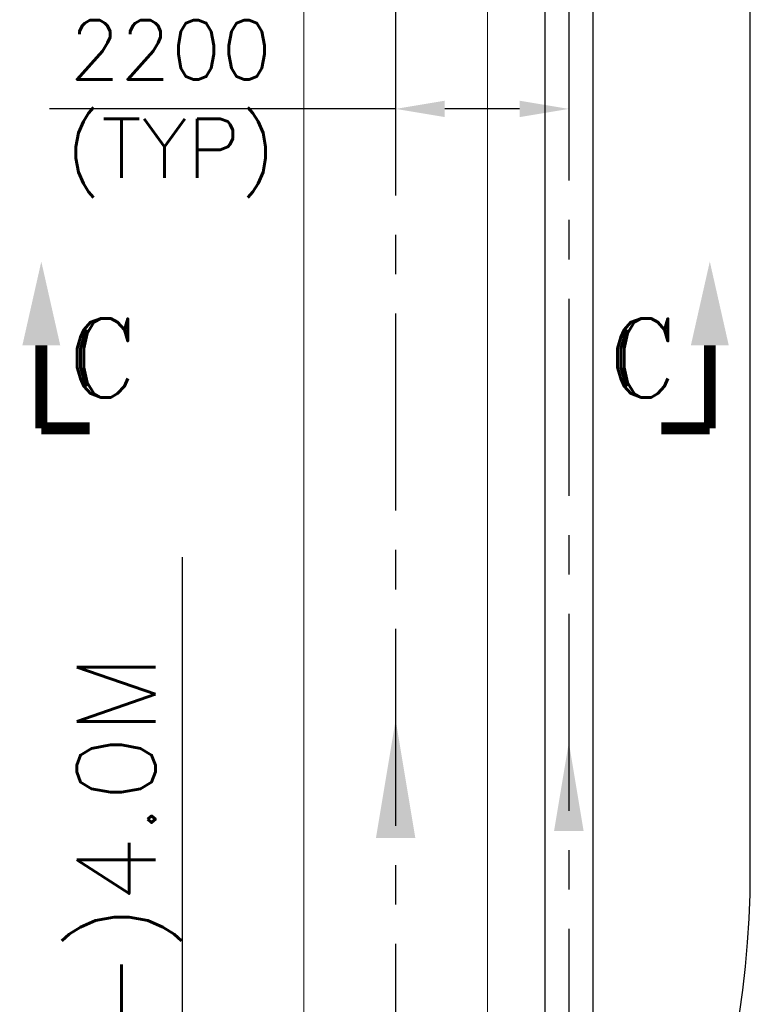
# Model space of a CAD drawing. Header units: inches. Extents: x -341304 to 31571016, y -692717 to 2132253.
# Tile 125 of 256: x 471259 to 480539, y -298440 to -285942. Entities that reach past the tile are written whole.
import ezdxf

# ---------------------------------------------------------------- set-up
doc = ezdxf.new("R2010")
doc.units = ezdxf.units.IN
doc.header["$MEASUREMENT"] = 0
doc.linetypes.add('CENTER', pattern=[2, 1.25, -0.25, 0.25, -0.25])
for name, color, linetype in [('0-CL', 8, 'CENTER'), ('0-CW SUPPLY', 4, 'Continuous'), ('acw', 6, 'Continuous'), ('TCE-ME-ROAD', 244, 'Continuous'), ('text', 3, 'Continuous')]:
    doc.layers.add(name, color=color, linetype=linetype)
doc.styles.add('ROMANS', font='romans')
doc.styles.add('ROMANT', font='romant', dxfattribs={"height": 5})
doc.dimstyles.new('User600', dxfattribs={"dimscale": 500, "dimtxt": 1.5, "dimasz": 1.25, "dimexe": 1, "dimexo": 1, "dimgap": 0.4, "dimtad": 1, "dimdec": 0, "dimzin": 0, "dimdsep": 46, "dimtxsty": 'ROMANS', "dimcen": 1, "dimclrd": 8, "dimclre": 8, "dimclrt": 3, "dimadec": 0, "dimazin": 0, "dimtfac": 1, "dimtdec": 0, "dimtix": 1, "dimtofl": 0, "dimtmove": 0, "dimatfit": 3, "dimfxl": 1, "dimtolj": 1, "dimtzin": 0, "dimarcsym": 0})

# ---------------------------------------------------------------- blocks, each defined once
blk = doc.blocks.new('BTG Road')
at = {"layer": 'TCE-ME-ROAD'}
blk.add_line((2717144, 556689), (2737894, 556689), dxfattribs=at)
blk.add_arc((2717144, 568689), 12000, 180, 270, dxfattribs=at)
blk = doc.blocks.new('*D249')
at = {"color": 8, "lineweight": -2, "transparency": 16777216}
for p, q in [((476034, -287074), (471639, -287074)), ((477609, -287074), (476659, -287074)), ((476034, -287534), (476034, -287574)), ((478234, -287534), (478234, -287574))]:
    blk.add_line(p, q, dxfattribs=at)
at = {"color": 8, "transparency": 16777216}
for points in [[(476659, -286970), (476659, -287178), (476034, -287074)], [(477609, -286970), (477609, -287178), (478234, -287074)]]:
    blk.add_solid(points, dxfattribs=at)
at = {"layer": 'Defpoints', "color": 0, "transparency": 16777216}
for p in [(476034, -287034), (478234, -287034, -96251), (478234, -287074)]:
    blk.add_point(p, dxfattribs=at)
at = {"color": 3, "transparency": 16777216, "insert": (473178, -287074), "char_height": 750, "attachment_point": 5, "style": 'ROMANS'}
blk.add_mtext('\\A1;2200\\P(TYP)', dxfattribs=at)

msp = doc.modelspace()

# ---------------------------------------------------------------- linework, layer by layer
at = {"layer": '0-CL', "lineweight": -3, "ltscale": 2000}
for p, q in [((478234.4, -261483.5), (478234.4, -330973.5)), ((476034.4, -269672.7), (476034.4, -324659.1))]:
    msp.add_line(p, q, dxfattribs=at)
at = {"layer": '0-CW SUPPLY', "color": 4, "linetype": 'Continuous', "lineweight": 9, "ltscale": 2500}
for p, q in [((477201.9, -320759.1, 96251.3), (477201.9, -269233)), ((474866.9, -320759.1), (474866.9, -269858.7))]:
    msp.add_line(p, q, dxfattribs=at)
msp.add_solid([(476284.4, -296328.9, 0), (475784.4, -296328.9, 0), (476034.4, -294828.9, 0)], dxfattribs=at)
at = {"layer": 'acw', "color": 6, "linetype": 'Continuous', "ltscale": 100}
for p, q in [((478539.4, -264622), (478539.4, -330973.5)), ((477929.4, -265788.5), (477929.4, -330973.5))]:
    msp.add_line(p, q, dxfattribs=at)
msp.add_solid([(478421.9, -296238.7, -96251.3), (478046.9, -296238.7, -96251.3), (478234.4, -295113.7, -96251.3)], dxfattribs=at)
at = {"layer": 'text', "color": 1, "const_width": 150, "elevation": 0}
for points in [[(471533.9, -291128.7), (471533.9, -290073.1)], [(480024.9, -291128.7), (480024.9, -290073.1)], [(471533.9, -291128.7), (472148.6, -291128.7)], [(480024.9, -291128.7), (479410.2, -291128.7)]]:
    msp.add_lwpolyline(points, dxfattribs=at)
at = {"layer": 'text', "color": 1}
for points in [[(471293.9, -290073.1, 3939.9), (471773.9, -290073.1, 3939.9), (471533.9, -289011.9, 3939.9)], [(480264.9, -290073.1, 3939.9), (479784.9, -290073.1, 3939.9), (480024.9, -289011.9, 3939.9)]]:
    msp.add_solid(points, dxfattribs=at)

# ---------------------------------------------------------------- block references
at = {"layer": 'TCE-ME-ROAD', "rotation": 90}
msp.add_blockref('BTG Road', (1037228.5, -3013877.5), dxfattribs=at)

# ---------------------------------------------------------------- texts
at = {"layer": 'text', "color": 20, "style": 'ROMANT'}
for p in [(471859.9, -290735.4, 5171.1), (478722.3, -290735.4, 5171.1)]:
    msp.add_text('C', height=1000, dxfattribs=at).set_placement(p)
at = {"layer": 'text', "lineweight": 25, "style": 'ROMANS'}
msp.add_text('C.L. EL.(-)4.0M', height=1000, rotation=90, dxfattribs=at).set_placement((472983, -304619.3, -191272.6))

# ---------------------------------------------------------------- dimensions: what is measured, and where the dimension line sits
at = {"color": 7}
dim = msp.add_linear_dim(base=(478234.4, -287073.8), p1=(476034.4, -287033.6), p2=(478234.4, -287033.6, -96251.3), text='<>\\X(TYP)', dimstyle='User600', dxfattribs=at)
dim.commit()
dim.dimension.update_dxf_attribs({"geometry": '*D249', "text_midpoint": (473177.8, -287073.8), "dimtype": 160})

# ---------------------------------------------------------------- leaders
msp.add_leader([(476034.4, -304575.7, -96251.3), (473326.8, -304575.7, -96251.3), (473326.8, -292765, -96251.3)], dimstyle='User600', override={"dimasz": 1, "dimtad": 0, "dimldrblk": 'Dot'})

doc.saveas('drawing.dxf')
